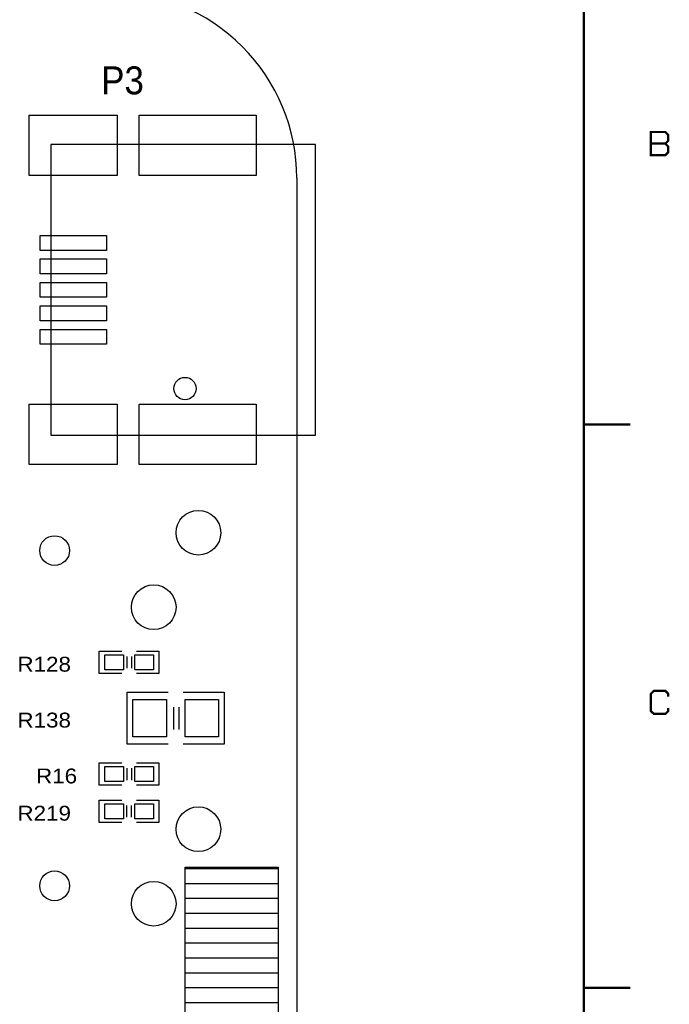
# Model space of a CAD drawing. Extents: x -14006 to 19506, y -9606 to 12409.
# Tile 28 of 29: x 15971 to 19459, y 2787 to 8073. Entities that reach past the tile are written whole.
import ezdxf

# ---------------------------------------------------------------- set-up
doc = ezdxf.new("R2010")
doc.units = 0
doc.layers.add('1', color=7, linetype='CONTINUOUS')

# ---------------------------------------------------------------- blocks, each defined once
blk = doc.blocks.new('FIGURE_SQUARE')
blk.add_lwpolyline([(-0.5, -0.5), (-0.5, 0.5), (0.5, 0.5), (0.5, -0.5)], close=True)
blk = doc.blocks.new('FIGURE_CIRCLE')
blk.add_circle((0, 0), 0.5)

msp = doc.modelspace()

# ---------------------------------------------------------------- linework, layer by layer
at = {"layer": '1', "const_width": 12}
for points in [[(19000, -9100), (19000, 11900)], [(19360, 7408), (19438, 7408)], [(19250, 5900), (19000, 5900)], [(19453, 4439), (19453, 4454), (19438, 4470), (19376, 4470), (19360, 4454), (19360, 4361), (19376, 4346), (19438, 4346), (19453, 4361), (19453, 4377)], [(19250, 2875), (19000, 2875)]]:
    msp.add_lwpolyline(points, dxfattribs=at)
at = {"layer": '1'}
msp.add_lwpolyline([(17458.6, 7222.64, 0.414214), (16458.6, 8222.64)], format="xyb", dxfattribs=at)
at = {"layer": '1', "const_width": 12}
msp.add_lwpolyline([(19360, 7346), (19438, 7346), (19453, 7361), (19453, 7392), (19438, 7408), (19453, 7423), (19453, 7454), (19438, 7470), (19360, 7470), (19360, 7408)], close=True, dxfattribs=at)
at = {"layer": '1'}
for points in [[(17558.6, 7402.64), (16138.6, 7402.64), (16138.6, 5842.64), (17558.6, 5842.64)], [(17358.6, 3522.64), (17358.6, 1222.64), (16858.6, 1222.64), (16858.6, 3522.64)]]:
    msp.add_lwpolyline(points, close=True, dxfattribs=at)
for points in [[(17458.6, 7222.64), (17458.6, 622.64)], [(16518.6, 4562.64), (16398.6, 4562.64), (16398.6, 4682.64)], [(16398.6, 4682.64), (16518.6, 4682.64)], [(16546.6, 4654.64), (16546.6, 4590.64)], [(16570.6, 4654.64), (16570.6, 4590.64)], [(16598.6, 4682.64), (16718.6, 4682.64), (16718.6, 4562.64), (16598.6, 4562.64)], [(16768.6, 4182.64), (16548.6, 4182.64), (16548.6, 4462.64)], [(16548.6, 4462.64), (16768.6, 4462.64)], [(16848.6, 4462.64), (17068.6, 4462.64), (17068.6, 4442.64), (17068.6, 4182.64), (16848.6, 4182.64)], [(16796.6, 4382.64), (16796.6, 4262.64)], [(16824.6, 4382.64), (16824.6, 4262.64)], [(16518.6, 3962.64), (16398.6, 3962.64), (16398.6, 4082.64)], [(16398.6, 4082.64), (16518.6, 4082.64)], [(16598.6, 4082.64), (16718.6, 4082.64), (16718.6, 3962.64), (16598.6, 3962.64)], [(16546.6, 4054.64), (16546.6, 3990.64)], [(16570.6, 4054.64), (16570.6, 3990.64)], [(16518.6, 3762.64), (16398.6, 3762.64), (16398.6, 3882.64), (16518.6, 3882.64)], [(16598.6, 3882.64), (16718.6, 3882.64), (16718.6, 3762.64)], [(16546.6, 3790.64), (16546.6, 3854.64)], [(16570.6, 3790.64), (16570.6, 3854.64)], [(16718.6, 3762.64), (16598.6, 3762.64)], [(17358.6, 3514.24), (16858.6, 3514.24)], [(17358.6, 3434.24), (16858.6, 3434.24)], [(17358.6, 3354.24), (16858.6, 3354.24)], [(17358.6, 3274.24), (16858.6, 3274.24)], [(17358.6, 3194.24), (16858.6, 3194.24)], [(17358.6, 3114.24), (16858.6, 3114.24)], [(17358.6, 3034.24), (16858.6, 3034.24)], [(17358.6, 2954.24), (16858.6, 2954.24)], [(17358.6, 2874.24), (16858.6, 2874.24)], [(17358.6, 2794.24), (16858.6, 2794.24)]]:
    msp.add_lwpolyline(points, dxfattribs=at)

# ---------------------------------------------------------------- block references
for name, p, xscale, yscale in [('FIGURE_SQUARE', (16258.6, 7398.64), 472, 324), ('FIGURE_SQUARE', (16926.6, 7398.64), 628, 324), ('FIGURE_SQUARE', (16258.6, 6874.64), 356, 80), ('FIGURE_SQUARE', (16258.6, 6748.64), 356, 80), ('FIGURE_SQUARE', (16258.6, 6622.64), 356, 80), ('FIGURE_SQUARE', (16258.6, 6496.64), 356, 80), ('FIGURE_SQUARE', (16258.6, 6370.64), 356, 80), ('FIGURE_CIRCLE', (16858.6, 6092.64), 120, 120), ('FIGURE_SQUARE', (16258.6, 5846.64), 472, 324), ('FIGURE_SQUARE', (16926.6, 5846.64), 628, 324), ('FIGURE_CIRCLE', (16930.6, 5318.64), 240, 240), ('FIGURE_CIRCLE', (16158.6, 5222.64), 160, 160), ('FIGURE_CIRCLE', (16690.6, 4918.64), 240, 240), ('FIGURE_SQUARE', (16478.6, 4622.64), 100, 80), ('FIGURE_SQUARE', (16638.6, 4622.64), 100, 80), ('FIGURE_SQUARE', (16668.6, 4322.64), 180, 200), ('FIGURE_SQUARE', (16948.6, 4322.64), 180, 200), ('FIGURE_SQUARE', (16478.6, 4022.64), 100, 80), ('FIGURE_SQUARE', (16638.6, 4022.64), 100, 80), ('FIGURE_SQUARE', (16478.6, 3822.64), 100, 80), ('FIGURE_SQUARE', (16638.6, 3822.64), 100, 80), ('FIGURE_CIRCLE', (16930.6, 3726.64), 240, 240), ('FIGURE_CIRCLE', (16158.6, 3422.64), 160, 160), ('FIGURE_CIRCLE', (16690.6, 3326.64), 240, 240)]:
    msp.add_blockref(name, p, dxfattribs=dict(at, xscale=xscale, yscale=yscale))

# ---------------------------------------------------------------- texts
for s, height, width, p in [('P3', 150, 0.933333, (16408.6, 7672.64)), ('R128', 80, 1.125, (15958.6, 4572.64)), ('R138', 80, 1.125, (15958.6, 4272.64)), ('R16', 80, 1.125, (16058.6, 3972.64)), ('R219', 80, 1.125, (15958.6, 3772.64))]:
    msp.add_text(s, height=height, dxfattribs=dict(at, width=width)).set_placement(p)

doc.saveas('drawing.dxf')
